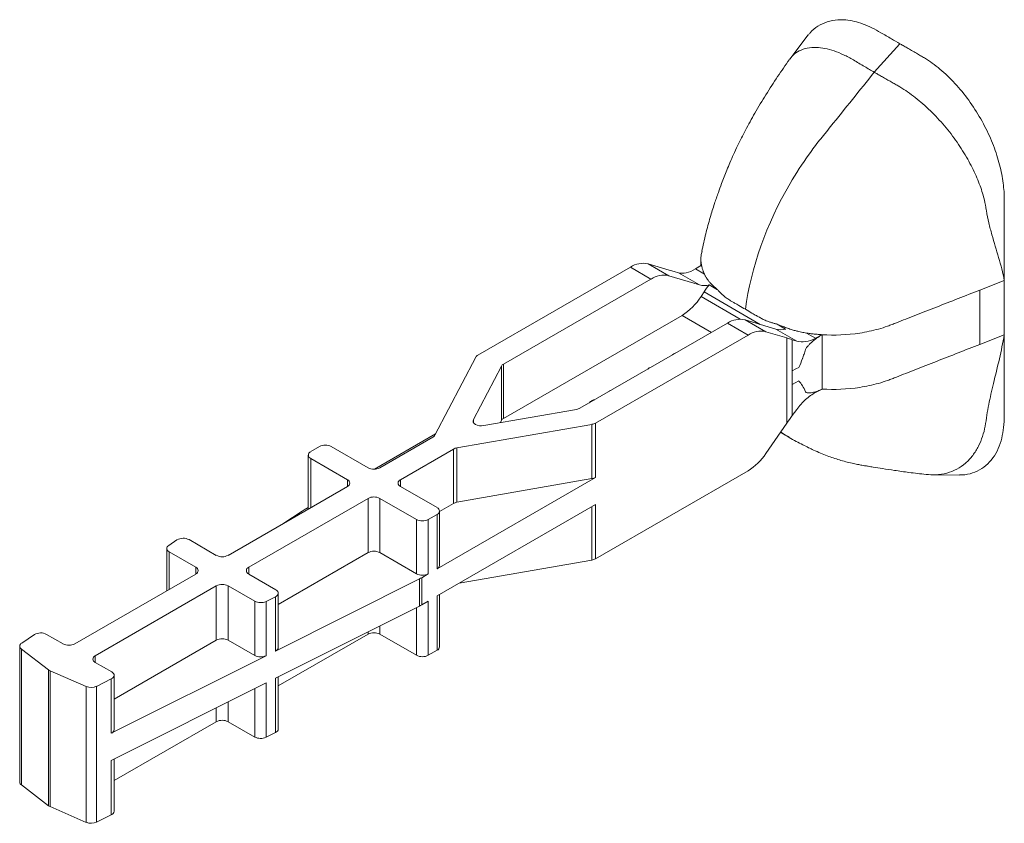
# Model space of a CAD drawing. Header units: millimetres. Extents: x -15493 to -14191, y 12134 to 12673.
# Tile 9 of 9: x -14454 to -14217, y 12480 to 12673. Entities that reach past the tile are written whole.
import ezdxf

# ---------------------------------------------------------------- set-up
doc = ezdxf.new("R2010")
doc.units = ezdxf.units.MM
doc.layers.get('0').update_dxf_attribs({"lineweight": 9})

msp = doc.modelspace()

# ---------------------------------------------------------------- linework, layer by layer
for p, q in [((-14264.54, 12669.76), (-14268.99, 12663.97)), ((-14242.51, 12667.67), (-14248.67, 12660.8)), ((-14290.34, 12616.33), (-14290.34, 12614.33)), ((-14344.02, 12592.73), (-14307.32, 12613.92)), ((-14302.37, 12611.06), (-14307.32, 12613.92)), ((-14303.04, 12614.72), (-14298.09, 12611.87)), ((-14298, 12613.21), (-14303.04, 12614.72)), ((-14290.21, 12614.41), (-14291.69, 12613.48)), ((-14291.69, 12613.48), (-14289.51, 12612.23)), ((-14302.37, 12611.06), (-14337.83, 12590.59)), ((-14298.09, 12611.87), (-14290.72, 12609.65)), ((-14296.8, 12612.86), (-14295.78, 12612.57)), ((-14290.72, 12609.65), (-14295.78, 12612.57)), ((-14286.34, 12608.48), (-14288.37, 12609.65)), ((-14223.31, 12608.4), (-14217.41, 12610.72)), ((-14223.31, 12595.34), (-14223.31, 12608.4)), ((-14217.41, 12597.65), (-14217.41, 12610.72)), ((-14290.33, 12606.86), (-14289.6, 12607.98)), ((-14290.33, 12606.86), (-14280.89, 12601.41)), ((-14276.07, 12600.16), (-14289.6, 12607.98)), ((-14294.87, 12602.32), (-14337.83, 12577.53)), ((-14287.8, 12598.24), (-14294.87, 12602.32)), ((-14319.44, 12579.98), (-14283.98, 12600.45)), ((-14279.03, 12597.59), (-14283.98, 12600.45)), ((-14279.7, 12601.25), (-14274.75, 12598.4)), ((-14272.34, 12599.04), (-14279.7, 12601.25)), ((-14267.28, 12596.12), (-14272.34, 12599.04)), ((-14269.98, 12599.04), (-14272.01, 12600.21)), ((-14279.03, 12597.59), (-14315.73, 12576.4)), ((-14274.75, 12598.4), (-14269.72, 12596.88)), ((-14269.72, 12596.88), (-14269.72, 12576.4)), ((-14264.99, 12598.07), (-14262.81, 12596.81)), ((-14262.81, 12596.81), (-14261.19, 12597.67)), ((-14261.19, 12597.67), (-14261.19, 12584.6)), ((-14223.31, 12595.34), (-14217.41, 12597.65)), ((-14267.28, 12596.12), (-14268.39, 12596.47)), ((-14268.39, 12596.47), (-14268.39, 12588.97)), ((-14354.33, 12573.5), (-14344.52, 12592.25)), ((-14297.2, 12592.82), (-14296.9, 12593.06)), ((-14296.9, 12593.06), (-14296.52, 12593.21)), ((-14296.9, 12592.99), (-14296.9, 12593.06)), ((-14338.33, 12590.11), (-14345.06, 12577.24)), ((-14338.33, 12577.04), (-14338.33, 12590.11)), ((-14337.83, 12590.59), (-14337.83, 12577.53)), ((-14303.09, 12589.42), (-14302.78, 12589.67)), ((-14302.78, 12589.67), (-14302.47, 12589.78)), ((-14302.78, 12589.6), (-14302.78, 12589.67)), ((-14268.39, 12585.71), (-14268.39, 12588.97)), ((-14268.39, 12585.71), (-14268.39, 12578.21)), ((-14312.38, 12584.2), (-14312.01, 12584.27)), ((-14312.31, 12584.09), (-14312.38, 12584.2)), ((-14261.19, 12584.6), (-14262.81, 12583.75)), ((-14316.63, 12581.6), (-14316.63, 12581.75)), ((-14342.57, 12575.8), (-14320.28, 12579.69)), ((-14267.28, 12579.72), (-14268.39, 12578.21)), ((-14349.05, 12570.45), (-14316.57, 12576.11)), ((-14345.06, 12577.24), (-14345.06, 12576.57)), ((-14338.33, 12577.04), (-14338.62, 12576.49)), ((-14316.57, 12563.05), (-14316.57, 12576.11)), ((-14315.73, 12576.4), (-14315.73, 12563.34)), ((-14269.72, 12576.4), (-14274.75, 12569.07)), ((-14354.17, 12573.81), (-14368.87, 12565.32)), ((-14367.58, 12565.66), (-14354.83, 12573.02)), ((-14384.2, 12569.54), (-14382.08, 12570.76)), ((-14370.41, 12565.66), (-14379.25, 12570.76)), ((-14384.79, 12568.72), (-14384.79, 12555.73)), ((-14349.88, 12570.16), (-14362.63, 12562.8)), ((-14349.88, 12557.1), (-14349.88, 12570.16)), ((-14349.05, 12570.45), (-14349.05, 12557.39)), ((-14375.36, 12562.8), (-14384.2, 12567.9)), ((-14384.2, 12567.9), (-14384.2, 12556.07)), ((-14279.03, 12564.93), (-14315.73, 12543.74)), ((-14234.9, 12563.96), (-14228.2, 12563.92)), ((-14404.06, 12544.6), (-14375.36, 12561.17)), ((-14375.36, 12561.17), (-14375.36, 12562.8)), ((-14362.63, 12562.8), (-14362.63, 12561.17)), ((-14362.63, 12561.17), (-14353.79, 12556.07)), ((-14353.79, 12541.37), (-14315.73, 12563.34)), ((-14316.57, 12563.05), (-14349.05, 12557.39)), ((-14370.41, 12558.31), (-14399.11, 12541.74)), ((-14370.41, 12545.25), (-14370.41, 12558.31)), ((-14367.58, 12558.31), (-14358.74, 12553.21)), ((-14367.58, 12558.31), (-14367.58, 12545.25)), ((-14353.79, 12534.84), (-14315.73, 12556.81)), ((-14349.88, 12557.1), (-14353.21, 12555.18)), ((-14316.57, 12543.45), (-14316.57, 12556.32)), ((-14315.73, 12556.81), (-14315.73, 12543.74)), ((-14386.28, 12555.25), (-14390.68, 12552.33)), ((-14385.8, 12555.55), (-14384.79, 12556.13)), ((-14353.79, 12554.43), (-14355.92, 12553.21)), ((-14353.79, 12541.37), (-14353.79, 12554.43)), ((-14353.21, 12542.18), (-14353.21, 12555.25)), ((-14358.74, 12540.14), (-14358.74, 12553.21)), ((-14355.92, 12553.21), (-14355.92, 12540.14)), ((-14418.33, 12547), (-14416.36, 12548.32)), ((-14406.89, 12544.6), (-14413.43, 12548.38)), ((-14418.82, 12546.25), (-14418.82, 12536.08)), ((-14411.84, 12541.74), (-14418.23, 12545.43)), ((-14418.23, 12545.43), (-14418.23, 12536.42)), ((-14370.41, 12545.25), (-14391.98, 12532.79)), ((-14358.74, 12540.14), (-14367.58, 12545.25)), ((-14348.52, 12537.88), (-14316.57, 12543.45)), ((-14440.94, 12523.31), (-14411.84, 12540.11)), ((-14411.84, 12540.11), (-14411.84, 12541.74)), ((-14399.11, 12541.74), (-14399.11, 12540.11)), ((-14399.11, 12540.11), (-14392.57, 12536.33)), ((-14357.51, 12539.22), (-14355.92, 12540.14)), ((-14392.67, 12521.58), (-14358.03, 12538.94)), ((-14358.03, 12538.94), (-14358.03, 12532.41)), ((-14357.51, 12532.69), (-14357.51, 12539.22)), ((-14406.89, 12537.25), (-14435.99, 12520.45)), ((-14406.89, 12524.19), (-14406.89, 12537.25)), ((-14404.06, 12537.25), (-14397.67, 12533.56)), ((-14404.06, 12537.25), (-14404.06, 12524.19)), ((-14391.98, 12522.45), (-14391.98, 12535.52)), ((-14353.21, 12522.59), (-14353.21, 12535.17)), ((-14397.67, 12520.5), (-14397.67, 12533.56)), ((-14392.67, 12534.64), (-14394.94, 12533.51)), ((-14394.94, 12533.51), (-14394.94, 12520.44)), ((-14392.67, 12521.58), (-14392.67, 12534.64)), ((-14357.51, 12532.69), (-14355.92, 12533.61)), ((-14355.92, 12533.61), (-14355.92, 12520.55)), ((-14353.79, 12521.77), (-14353.79, 12534.84)), ((-14392.67, 12515.05), (-14358.03, 12532.41)), ((-14358.74, 12520.55), (-14358.74, 12532.05)), ((-14453.69, 12523.49), (-14450.63, 12525.53)), ((-14443.76, 12523.31), (-14447.7, 12525.59)), ((-14370.41, 12525.65), (-14391.98, 12513.19)), ((-14370.41, 12525.65), (-14370.41, 12526.21)), ((-14367.58, 12527.62), (-14367.58, 12525.65)), ((-14367.58, 12525.65), (-14358.74, 12520.55)), ((-14406.89, 12524.19), (-14431.46, 12510)), ((-14397.67, 12520.5), (-14404.06, 12524.19)), ((-14454.18, 12522.74), (-14454.18, 12490.08)), ((-14447.24, 12517.04), (-14453.77, 12522.04)), ((-14453.77, 12522.04), (-14453.77, 12489.38)), ((-14353.79, 12521.77), (-14355.92, 12520.55)), ((-14435.99, 12520.45), (-14435.99, 12518.82)), ((-14435.99, 12518.82), (-14432.05, 12516.55)), ((-14432.15, 12501.79), (-14394.94, 12520.44)), ((-14447.24, 12484.38), (-14447.24, 12517.04)), ((-14438.19, 12513.04), (-14446.85, 12516.81)), ((-14446.85, 12516.81), (-14446.85, 12484.15)), ((-14432.15, 12514.86), (-14435.67, 12513.09)), ((-14432.15, 12501.79), (-14432.15, 12514.86)), ((-14432.15, 12495.26), (-14394.94, 12513.91)), ((-14431.46, 12502.67), (-14431.46, 12515.73)), ((-14394.94, 12513.91), (-14394.94, 12500.84)), ((-14392.67, 12501.98), (-14392.67, 12515.05)), ((-14391.98, 12502.85), (-14391.98, 12515.39)), ((-14438.19, 12480.38), (-14438.19, 12513.04)), ((-14435.67, 12513.09), (-14435.67, 12480.43)), ((-14397.67, 12500.9), (-14397.67, 12512.54)), ((-14404.06, 12509.34), (-14404.06, 12504.59)), ((-14406.89, 12504.59), (-14406.89, 12507.92)), ((-14406.89, 12504.59), (-14431.46, 12490.41)), ((-14404.06, 12504.59), (-14397.67, 12500.9)), ((-14392.67, 12501.98), (-14394.94, 12500.84)), ((-14432.15, 12482.2), (-14432.15, 12495.26)), ((-14431.46, 12483.07), (-14431.46, 12495.61)), ((-14447.24, 12484.38), (-14453.77, 12489.38)), ((-14438.19, 12480.38), (-14446.85, 12484.15)), ((-14432.15, 12482.2), (-14435.67, 12480.43))]:
    msp.add_line(p, q)
at = {"flags": 128}
for points in [[(-14268.39, 12588.97), (-14267.5, 12589.44), (-14266.81, 12589.81)], [(-14266.81, 12586.54), (-14267.69, 12586.07), (-14268.39, 12585.71)], [(-14342.57, 12575.8), (-14343.1, 12575.75), (-14343.63, 12575.79), (-14344.13, 12575.9), (-14344.56, 12576.09), (-14344.89, 12576.34), (-14345.09, 12576.63), (-14345.15, 12576.93), (-14345.06, 12577.24)], [(-14418.33, 12547), (-14418.55, 12546.83), (-14418.7, 12546.63), (-14418.79, 12546.42), (-14418.82, 12546.21), (-14418.77, 12545.99), (-14418.65, 12545.79), (-14418.47, 12545.6), (-14418.23, 12545.43)], [(-14392.67, 12534.64), (-14392.39, 12534.82), (-14392.18, 12535.02), (-14392.04, 12535.24), (-14391.99, 12535.48), (-14392.01, 12535.71), (-14392.12, 12535.94), (-14392.31, 12536.15), (-14392.57, 12536.33)], [(-14432.15, 12514.86), (-14431.87, 12515.03), (-14431.66, 12515.23), (-14431.52, 12515.46), (-14431.46, 12515.69), (-14431.49, 12515.93), (-14431.6, 12516.15), (-14431.79, 12516.36), (-14432.05, 12516.55)]]:
    msp.add_lwpolyline(points, dxfattribs=at)
for centre, radius, start, end in [((-14304.23, 12609.31), 5.54, 77.5219, 123.7812), ((-14299.28, 12606.45), 5.54, 77.5219, 123.7812), ((-14289.55, 12613.92), 4.43, 254.6262, 285.5095), ((-14275.62, 12598.94), 16.65, 139.9647, 147.1513), ((-14302.23, 12614.24), 14, 301.6788, 328.1828), ((-14280.9, 12595.84), 5.54, 77.5219, 123.7812), ((-14271.16, 12603.31), 4.43, 254.6262, 285.5095), ((-14275.95, 12592.98), 5.54, 77.5219, 123.7812), ((-14343.43, 12591.62), 1.26, 117.9488, 149.9718), ((-14337.24, 12589.48), 1.26, 117.9488, 149.9718), ((-14320.68, 12582.22), 2.56, 279.1372, 298.9911), ((-14337.24, 12576.41), 1.26, 117.9488, 149.9718), ((-14316.98, 12578.65), 2.56, 279.1372, 298.9911), ((-14355.42, 12574.13), 1.26, 297.9488, 329.9718), ((-14380.66, 12568.03), 3.07, 62.6097, 117.3903), ((-14383.89, 12568.72), 0.873, 110.7834, 249.2166), ((-14348.64, 12567.92), 2.56, 99.1372, 118.9911), ((-14286.22, 12576.65), 13.75, 301.5223, 326.5257), ((-14369, 12568.39), 3.07, 242.6097, 297.3903), ((-14375.67, 12561.98), 0.873, 290.7834, 69.2166), ((-14362.32, 12561.98), 0.873, 110.7834, 249.2166), ((-14316.98, 12565.58), 2.56, 279.1372, 298.9911), ((-14369, 12555.58), 3.07, 62.6097, 117.3903), ((-14348.64, 12554.85), 2.56, 99.1372, 118.9911), ((-14381.33, 12547.81), 8.93, 119.9649, 123.5873), ((-14354.1, 12555.25), 0.873, 290.7834, 69.2166), ((-14357.33, 12555.94), 3.07, 242.6097, 297.3903), ((-14414.84, 12545.68), 3.04, 62.3786, 119.9516), ((-14405.48, 12547.33), 3.07, 242.6097, 297.3903), ((-14369, 12542.52), 3.07, 62.6097, 117.3903), ((-14354.21, 12542.28), 1.01, 294.3747, 354.3052), ((-14316.98, 12545.99), 2.56, 279.1372, 298.9911), ((-14412.15, 12540.93), 0.873, 290.7834, 69.2166), ((-14398.8, 12540.93), 0.873, 110.7834, 249.2166), ((-14357.33, 12542.87), 3.07, 242.6097, 297.3903), ((-14405.48, 12534.52), 3.07, 62.6097, 117.3903), ((-14362.47, 12547.82), 9.93, 296.592, 299.9681), ((-14396.25, 12536.32), 3.1, 242.7748, 294.895), ((-14362.47, 12541.29), 9.93, 296.592, 299.9681), ((-14449.11, 12522.9), 3.04, 62.3786, 119.9516), ((-14369, 12522.92), 3.07, 62.6097, 117.3903), ((-14453.33, 12522.74), 0.829, 115.2092, 237.9286), ((-14442.35, 12526.04), 3.07, 242.6097, 297.3903), ((-14405.48, 12521.46), 3.07, 62.6097, 117.3903), ((-14393.03, 12522.57), 1.05, 289.6788, 353.6985), ((-14354.21, 12522.69), 1.01, 294.3747, 354.3052), ((-14435.68, 12519.64), 0.873, 110.7834, 249.2166), ((-14396.25, 12523.26), 3.1, 242.7748, 294.895), ((-14357.33, 12523.28), 3.07, 242.6097, 297.3903), ((-14446.11, 12518.54), 1.88, 233.0636, 246.9418), ((-14436.99, 12515.97), 3.16, 247.716, 294.5733), ((-14405.48, 12501.86), 3.07, 62.6097, 117.3903), ((-14432.5, 12502.78), 1.05, 289.6788, 353.6985), ((-14393.03, 12502.97), 1.05, 289.6788, 353.6985), ((-14396.25, 12503.66), 3.1, 242.7748, 294.895), ((-14453.28, 12490.13), 0.895, 183.4532, 236.7398), ((-14446.11, 12485.88), 1.88, 233.0636, 246.9418), ((-14432.5, 12483.18), 1.05, 289.6788, 353.6985), ((-14436.99, 12483.31), 3.16, 247.716, 294.5733)]:
    msp.add_arc(centre, radius, start, end)
for points, knots in [([(-14242.51, 12667.67), (-14243.2, 12668.06), (-14244.72, 12668.94), (-14246.96, 12670.24), (-14249.24, 12671.54), (-14251.38, 12672.45), (-14253.48, 12673.09), (-14255.52, 12673.42), (-14257.73, 12673.45), (-14260.03, 12673.03), (-14262.24, 12671.95), (-14263.74, 12670.81), (-14264.37, 12669.91), (-14264.5, 12669.71)], [0, 0, 0, 0, 0.0814, 0.181098, 0.26687, 0.351802, 0.437415, 0.523455, 0.609653, 0.73002, 0.849446, 0.967249, 1, 1, 1, 1]), ([(-14242.51, 12667.67), (-14242.27, 12667.52), (-14242, 12667.37), (-14241.42, 12667.03), (-14241.1, 12666.85), (-14240.42, 12666.46), (-14240.06, 12666.25), (-14239.31, 12665.82), (-14238.92, 12665.59), (-14238.19, 12665.17), (-14237.84, 12664.97), (-14237.36, 12664.69), (-14237.2, 12664.6), (-14236.89, 12664.42), (-14236.12, 12663.96), (-14235.34, 12663.44), (-14233.48, 12662.09), (-14232.25, 12661.06), (-14229.85, 12658.76), (-14228.68, 12657.5), (-14226.46, 12654.79), (-14225.42, 12653.35), (-14223.49, 12650.37), (-14222.61, 12648.82), (-14221.05, 12645.7), (-14220.37, 12644.12), (-14219.22, 12641), (-14218.75, 12639.46), (-14218.02, 12636.47), (-14217.77, 12635.02), (-14217.53, 12632.94), (-14217.45, 12631.93), (-14217.42, 12630.96), (-14217.41, 12630.32), (-14217.41, 12630.01), (-14217.41, 12628.47), (-14217.41, 12627.34), (-14217.41, 12625.17), (-14217.41, 12624.12), (-14217.41, 12621.05), (-14217.41, 12619.08), (-14217.41, 12616.06), (-14217.41, 12615.04), (-14217.41, 12612.94), (-14217.41, 12611.86), (-14217.41, 12610.72)], [0, 0, 0, 0, 0.015625, 0.015625, 0.03125, 0.03125, 0.046875, 0.046875, 0.0625, 0.0625, 0.078125, 0.078125, 0.085937, 0.085937, 0.09375, 0.125, 0.125, 0.1875, 0.1875, 0.25, 0.25, 0.3125, 0.3125, 0.375, 0.375, 0.4375, 0.4375, 0.5, 0.5, 0.5625, 0.5625, 0.59375, 0.609375, 0.609375, 0.625, 0.625, 0.6875, 0.6875, 0.75, 0.75, 0.875, 0.875, 0.9375, 0.9375, 1, 1, 1, 1]), ([(-14248.67, 12660.8), (-14249.45, 12661.26), (-14251.14, 12662.23), (-14253.61, 12663.72), (-14256.06, 12665.06), (-14258.35, 12665.99), (-14260.54, 12666.59), (-14262.73, 12666.85), (-14264.84, 12666.69), (-14266.75, 12666), (-14268.14, 12665.08), (-14268.73, 12664.23), (-14268.94, 12663.93)], [0, 0, 0, 0, 0.096488, 0.205932, 0.303349, 0.401369, 0.499523, 0.597303, 0.713433, 0.827553, 0.938984, 1, 1, 1, 1]), ([(-14269.06, 12663.88), (-14270.02, 12662.51), (-14271.97, 12659.72), (-14274.74, 12655.41), (-14277.33, 12651.13), (-14279.6, 12647.03), (-14281.27, 12643.69), (-14282.49, 12641.07), (-14283.36, 12639.11), (-14284.12, 12637.3), (-14284.78, 12635.65), (-14285.47, 12633.84), (-14286.24, 12631.71), (-14287.17, 12629), (-14288.2, 12625.69), (-14289.26, 12621.86), (-14289.85, 12619.12), (-14290.16, 12617.69)], [0, 0, 0, 0, 0.100659, 0.204055, 0.306997, 0.39903, 0.47992, 0.525091, 0.566282, 0.603458, 0.638455, 0.671156, 0.714731, 0.769566, 0.836118, 0.914946, 1, 1, 1, 1]), ([(-14248.67, 12660.8), (-14252.17, 12656.44), (-14256.11, 12651.54), (-14260.28, 12646.36), (-14260.93, 12645.54), (-14261.37, 12645), (-14261.59, 12644.73), (-14262.68, 12643.35), (-14265.21, 12639.99), (-14273.63, 12626.99), (-14278.38, 12613.74), (-14279.64, 12603.78)], [0, 0, 0, 0, 0.25, 0.28125, 0.296875, 0.296875, 0.3125, 0.3125, 0.375, 0.5, 1, 1, 1, 1]), ([(-14248.67, 12660.8), (-14248.41, 12660.66), (-14248.15, 12660.5), (-14247.58, 12660.18), (-14247.28, 12660), (-14246.63, 12659.63), (-14246.28, 12659.44), (-14245.58, 12659.03), (-14245.22, 12658.83), (-14244.52, 12658.43), (-14244.19, 12658.25), (-14243.71, 12657.98), (-14243.56, 12657.89), (-14243.26, 12657.72), (-14242.5, 12657.28), (-14241.73, 12656.79), (-14239.89, 12655.55), (-14238.65, 12654.61), (-14236.22, 12652.54), (-14235.02, 12651.41), (-14232.73, 12649.01), (-14231.63, 12647.75), (-14229.57, 12645.13), (-14228.62, 12643.79), (-14226.87, 12641.08), (-14226.08, 12639.72), (-14224.7, 12637.04), (-14224.1, 12635.73), (-14223.1, 12633.18), (-14222.7, 12631.96), (-14222.23, 12630.22), (-14222.03, 12629.37), (-14221.89, 12628.56), (-14221.8, 12628.03), (-14221.76, 12627.77), (-14221.56, 12626.49), (-14221.35, 12625.51), (-14220.9, 12623.6), (-14220.65, 12622.66), (-14219.87, 12619.86), (-14219.29, 12618.03), (-14218.49, 12615.3), (-14218.24, 12614.39), (-14217.79, 12612.57), (-14217.58, 12611.65), (-14217.41, 12610.72)], [0, 0, 0, 0, 0.015625, 0.015625, 0.03125, 0.03125, 0.046875, 0.046875, 0.0625, 0.0625, 0.078125, 0.078125, 0.085938, 0.085938, 0.09375, 0.125, 0.125, 0.1875, 0.1875, 0.25, 0.25, 0.3125, 0.3125, 0.375, 0.375, 0.4375, 0.4375, 0.5, 0.5, 0.5625, 0.5625, 0.59375, 0.609375, 0.609375, 0.625, 0.625, 0.6875, 0.6875, 0.75, 0.75, 0.875, 0.875, 0.9375, 0.9375, 1, 1, 1, 1]), ([(-14290.09, 12617.68), (-14290.18, 12617.35), (-14290.48, 12616.27), (-14290.32, 12615.18), (-14290.21, 12614.41)], [0, 0, 0, 0, 0.304003, 1, 1, 1, 1]), ([(-14289.51, 12612.23), (-14289.55, 12612.32), (-14289.63, 12612.5), (-14289.74, 12612.77), (-14289.84, 12613.04), (-14289.94, 12613.31), (-14290.02, 12613.59), (-14290.09, 12613.86), (-14290.16, 12614.14), (-14290.19, 12614.32), (-14290.21, 12614.41)], [0, 0, 0, 0, 0.125083, 0.250051, 0.374948, 0.499821, 0.624716, 0.74968, 0.87476, 1, 1, 1, 1]), ([(-14289.51, 12612.23), (-14289.47, 12612.15), (-14289.39, 12611.97), (-14289.25, 12611.72), (-14289.1, 12611.46), (-14288.89, 12611.13), (-14288.6, 12610.72), (-14288.26, 12610.29), (-14287.83, 12609.83), (-14287.42, 12609.42), (-14286.99, 12609.02), (-14286.65, 12608.74), (-14286.44, 12608.56), (-14286.34, 12608.48)], [0, 0, 0, 0, 0.058461, 0.119743, 0.183866, 0.250848, 0.363971, 0.499966, 0.590999, 0.749305, 0.84596, 0.929544, 1, 1, 1, 1]), ([(-14286.34, 12608.48), (-14286.26, 12608.4), (-14286.11, 12608.22), (-14285.87, 12607.96), (-14285.62, 12607.72), (-14285.38, 12607.48), (-14285.13, 12607.26), (-14284.71, 12606.89), (-14284.09, 12606.4), (-14283.42, 12605.96), (-14282.81, 12605.61), (-14282.15, 12605.23), (-14281.05, 12604.59), (-14280.17, 12604.09), (-14279.64, 12603.78)], [0, 0, 0, 0, 0.044588, 0.088244, 0.130979, 0.172804, 0.21373, 0.253768, 0.379403, 0.503014, 0.54207, 0.636261, 0.776386, 1, 1, 1, 1]), ([(-14261.19, 12597.67), (-14258.24, 12597.49), (-14255.18, 12597.61), (-14250.64, 12598.3), (-14249.14, 12598.62), (-14246.92, 12599.24), (-14246.19, 12599.47), (-14245.11, 12599.86), (-14244.75, 12599.99), (-14244.04, 12600.27), (-14242.23, 12600.98), (-14240.31, 12601.73), (-14237.1, 12602.99), (-14235.43, 12603.65), (-14232, 12604.99), (-14230.25, 12605.68), (-14226.75, 12607.05), (-14225, 12607.74), (-14223.31, 12608.4)], [0, 0, 0, 0, 0.25, 0.25, 0.375, 0.375, 0.4375, 0.4375, 0.46875, 0.46875, 0.5, 0.625, 0.625, 0.75, 0.75, 0.875, 0.875, 1, 1, 1, 1]), ([(-14272.01, 12600.21), (-14272.14, 12600.24), (-14272.38, 12600.3), (-14272.75, 12600.39), (-14273.1, 12600.49), (-14273.46, 12600.6), (-14273.8, 12600.71), (-14274.36, 12600.91), (-14275.12, 12601.23), (-14275.84, 12601.58), (-14276.45, 12601.94), (-14277.14, 12602.33), (-14278.25, 12602.97), (-14279.13, 12603.48), (-14279.64, 12603.78)], [0, 0, 0, 0, 0.043089, 0.085835, 0.128258, 0.170376, 0.212206, 0.253768, 0.37874, 0.503015, 0.539017, 0.633848, 0.787509, 1, 1, 1, 1]), ([(-14272.01, 12600.21), (-14271.9, 12600.16), (-14271.66, 12600.06), (-14271.27, 12599.9), (-14270.83, 12599.72), (-14270.15, 12599.46), (-14269.42, 12599.2), (-14268.52, 12598.9), (-14267.72, 12598.66), (-14266.91, 12598.45), (-14266.21, 12598.29), (-14265.59, 12598.17), (-14265.19, 12598.11), (-14264.99, 12598.07)], [0, 0, 0, 0, 0.052857, 0.112247, 0.178147, 0.250538, 0.412993, 0.50032, 0.636284, 0.749542, 0.838097, 0.921568, 1, 1, 1, 1]), ([(-14262.81, 12596.81), (-14263.6, 12596.4), (-14264.4, 12596.12), (-14265.94, 12595.88), (-14266.66, 12595.92), (-14267.28, 12596.12)], [0, 0, 0, 0, 0.5, 0.5, 1, 1, 1, 1]), ([(-14265.19, 12594.1), (-14265.16, 12594.21), (-14265.1, 12594.32), (-14264.97, 12594.53), (-14264.9, 12594.63), (-14264.67, 12594.92), (-14264.51, 12595.1), (-14264.18, 12595.44), (-14264.01, 12595.6), (-14263.67, 12595.91), (-14263.5, 12596.07), (-14262.98, 12596.5), (-14262.62, 12596.77), (-14261.91, 12597.26), (-14261.55, 12597.48), (-14261.19, 12597.67)], [0, 0, 0, 0, 0.0625, 0.0625, 0.125, 0.125, 0.25, 0.25, 0.375, 0.375, 0.5, 0.5, 0.75, 0.75, 1, 1, 1, 1]), ([(-14261.19, 12597.67), (-14261.35, 12597.68), (-14261.67, 12597.7), (-14262.15, 12597.74), (-14262.63, 12597.78), (-14263.11, 12597.83), (-14263.58, 12597.88), (-14264.05, 12597.94), (-14264.53, 12598), (-14264.84, 12598.05), (-14264.99, 12598.07)], [0, 0, 0, 0, 0.1252673, 0.2503649, 0.3753393, 0.5002373, 0.6251055, 0.7499908, 0.8749401, 1, 1, 1, 1]), ([(-14236.22, 12564.05), (-14235.43, 12564), (-14233.7, 12563.88), (-14231.21, 12564.3), (-14228.81, 12565.25), (-14226.71, 12566.69), (-14224.95, 12568.56), (-14223.59, 12570.74), (-14222.6, 12573.13), (-14221.95, 12575.64), (-14221.63, 12578.27), (-14221.15, 12580.84), (-14220.61, 12583.39), (-14219.75, 12587.07), (-14218.52, 12591.85), (-14217.78, 12595.74), (-14217.41, 12597.65)], [0, 0, 0, 0, 0.06226, 0.136462, 0.2093792, 0.2805784, 0.3497223, 0.4165881, 0.4768434, 0.5349993, 0.5910946, 0.6453523, 0.6990377, 0.7527464, 0.8781888, 1, 1, 1, 1]), ([(-14228.21, 12563.96), (-14228, 12563.95), (-14226.87, 12563.92), (-14225.01, 12564.34), (-14222.77, 12565.37), (-14220.89, 12566.97), (-14219.41, 12569.01), (-14218.35, 12571.39), (-14217.7, 12573.99), (-14217.39, 12576.69), (-14217.42, 12579.45), (-14217.41, 12582.01), (-14217.41, 12584.41), (-14217.41, 12587.14), (-14217.41, 12590.27), (-14217.41, 12593.91), (-14217.41, 12596.38), (-14217.41, 12597.65)], [0, 0, 0, 0, 0.0185147, 0.0969154, 0.1747024, 0.2514328, 0.326728, 0.4002849, 0.4671703, 0.5322013, 0.5945744, 0.6513436, 0.7044374, 0.7556451, 0.8345479, 0.914552, 1, 1, 1, 1]), ([(-14261.19, 12584.6), (-14258.24, 12584.42), (-14255.18, 12584.54), (-14250.64, 12585.24), (-14249.14, 12585.56), (-14246.92, 12586.18), (-14246.19, 12586.41), (-14245.11, 12586.79), (-14244.75, 12586.93), (-14244.04, 12587.21), (-14242.23, 12587.92), (-14240.31, 12588.67), (-14237.1, 12589.93), (-14235.43, 12590.58), (-14232, 12591.93), (-14230.25, 12592.61), (-14226.75, 12593.99), (-14225, 12594.67), (-14223.31, 12595.34)], [0, 0, 0, 0, 0.25, 0.25, 0.375, 0.375, 0.4375, 0.4375, 0.46875, 0.46875, 0.5, 0.625, 0.625, 0.75, 0.75, 0.875, 0.875, 1, 1, 1, 1]), ([(-14265.19, 12594.1), (-14265.31, 12593.71), (-14265.5, 12593.15), (-14265.71, 12592.54), (-14265.81, 12592.24), (-14265.87, 12592.09), (-14265.89, 12592.02), (-14265.9, 12591.99), (-14265.91, 12591.97), (-14265.91, 12591.96), (-14266.22, 12591.14), (-14266.51, 12590.43), (-14266.81, 12589.81)], [0, 0, 0, 0, 0.25, 0.375, 0.4375, 0.46875, 0.484375, 0.492187, 0.492187, 0.5, 0.5, 1, 1, 1, 1]), ([(-14266.81, 12586.54), (-14266.66, 12586.39), (-14266.44, 12586.12), (-14266.18, 12585.75), (-14266.05, 12585.55), (-14265.98, 12585.44), (-14265.95, 12585.39), (-14265.94, 12585.37), (-14265.93, 12585.35), (-14265.92, 12585.34), (-14265.68, 12584.94), (-14265.44, 12584.48), (-14265.19, 12583.96)], [0, 0, 0, 0, 0.25, 0.375, 0.4375, 0.46875, 0.484375, 0.492188, 0.492188, 0.5, 0.5, 1, 1, 1, 1]), ([(-14267.28, 12579.72), (-14266.66, 12580.58), (-14265.94, 12581.39), (-14264.4, 12582.77), (-14263.6, 12583.33), (-14262.81, 12583.75)], [0, 0, 0, 0, 0.5, 0.5, 1, 1, 1, 1]), ([(-14261.19, 12584.6), (-14261.55, 12584.41), (-14261.91, 12584.26), (-14262.62, 12583.99), (-14262.97, 12583.89), (-14263.67, 12583.73), (-14264.02, 12583.68), (-14264.51, 12583.67), (-14264.67, 12583.68), (-14264.9, 12583.73), (-14264.97, 12583.76), (-14265.1, 12583.83), (-14265.16, 12583.88), (-14265.19, 12583.96)], [0, 0, 0, 0, 0.25, 0.25, 0.5, 0.5, 0.75, 0.75, 0.875, 0.875, 0.9375, 0.9375, 1, 1, 1, 1]), ([(-14317.12, 12581.32), (-14317.1, 12581.35), (-14317.02, 12581.52), (-14316.8, 12581.65), (-14316.63, 12581.75)], [0, 0, 0, 0, 0.205109, 1, 1, 1, 1]), ([(-14316.63, 12581.75), (-14316.44, 12581.86), (-14316.21, 12581.98), (-14315.92, 12582.03), (-14315.88, 12582.03)], [0, 0, 0, 0, 0.868118, 1, 1, 1, 1]), ([(-14271.21, 12574.22), (-14271.14, 12574.17), (-14270.47, 12573.73), (-14269.77, 12573.33), (-14269.16, 12572.97)], [0, 0, 0, 0, 0.1072349, 1, 1, 1, 1]), ([(-14269.1, 12573.05), (-14269.72, 12573.35), (-14270.45, 12573.7), (-14271.05, 12574.26), (-14271.13, 12574.34)], [0, 0, 0, 0, 0.857518, 1, 1, 1, 1]), ([(-14269.15, 12572.97), (-14268.58, 12572.65), (-14267.5, 12572.04), (-14265.93, 12571.22), (-14264.55, 12570.53), (-14263.11, 12569.84), (-14261.63, 12569.17), (-14260.03, 12568.54), (-14258.53, 12568.01), (-14257.05, 12567.54), (-14255.54, 12567.12), (-14254.07, 12566.76), (-14252.75, 12566.48), (-14251.74, 12566.29), (-14250.9, 12566.15), (-14250.01, 12566), (-14248.56, 12565.76), (-14246.46, 12565.43), (-14243.6, 12565), (-14240.12, 12564.51), (-14237.59, 12564.21), (-14236.22, 12564.05)], [0, 0, 0, 0, 0.049211, 0.093475, 0.132449, 0.164555, 0.212315, 0.255178, 0.296196, 0.336504, 0.377353, 0.418537, 0.45468, 0.483543, 0.503148, 0.532119, 0.57069, 0.646466, 0.743538, 0.861552, 1, 1, 1, 1])]:
    msp.add_open_spline(points, degree=3, knots=knots)
for points in [[(-14298, 12613.21), (-14297.58, 12613.08), (-14297.18, 12612.97), (-14296.8, 12612.86)], [(-14293.87, 12612.54), (-14293.17, 12612.7), (-14292.43, 12613.02), (-14291.69, 12613.48)], [(-14295.78, 12612.57), (-14295.2, 12612.4), (-14294.55, 12612.4), (-14293.87, 12612.54)], [(-14268.39, 12596.47), (-14268.85, 12596.61), (-14269.29, 12596.75), (-14269.72, 12596.88)], [(-14268.39, 12578.21), (-14268.85, 12577.62), (-14269.29, 12577.01), (-14269.72, 12576.4)]]:
    msp.add_open_spline(points, degree=3)

doc.saveas('drawing.dxf')
